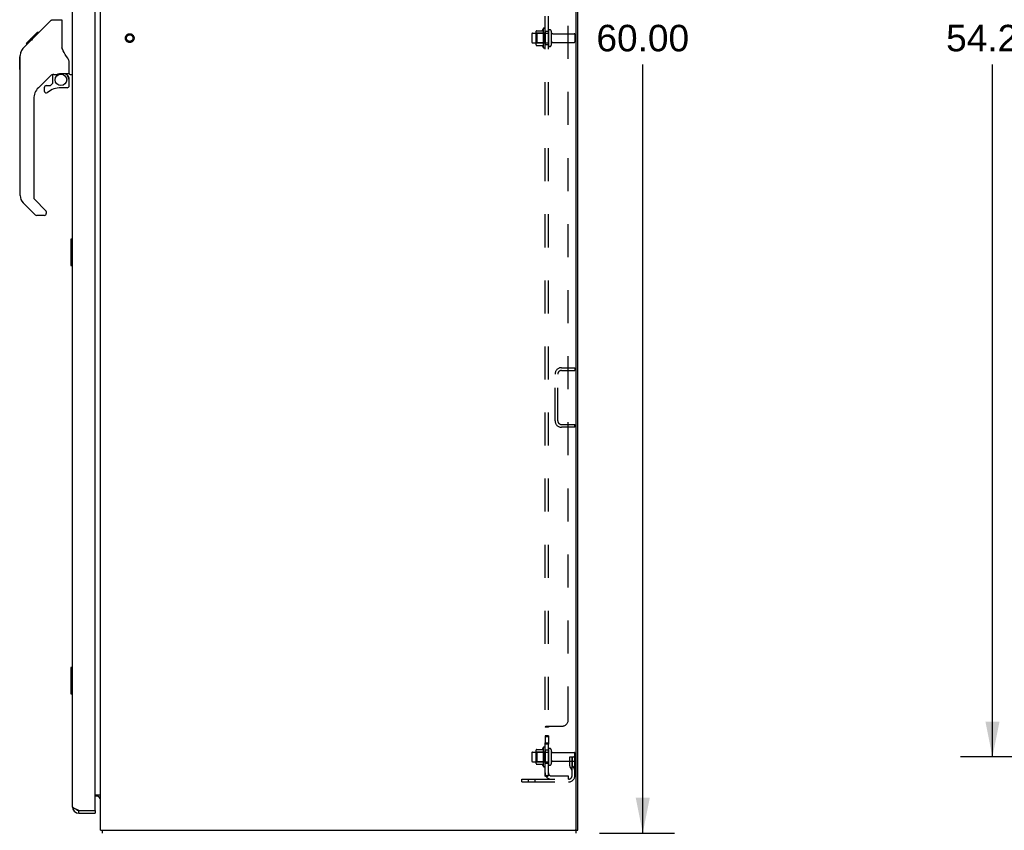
# Model space of a CAD drawing. Header units: inches. Extents: x 0 to 227, y 0 to 147.
# Tile 30 of 34: x 116 to 153, y 50 to 81. Entities that reach past the tile are written whole.
import ezdxf

# ---------------------------------------------------------------- set-up
doc = ezdxf.new("R2010")
doc.units = ezdxf.units.IN
doc.header["$LTSCALE"] = 12.466667
doc.header["$MEASUREMENT"] = 0
doc.linetypes.add('HIDDEN', pattern=[0.2, 0.1, -0.1])
doc.layers.get('0').update_dxf_attribs({"linetype": 'CONTINUOUS'})
for name, color, linetype in [('02___PRT_ALL_AXES', 7, 'CONTINUOUS'), ('BACK_SPLIT_NO', 7, 'CONTINUOUS'), ('DEFAULT_2', 8, 'HIDDEN'), ('DIMENSIONS', 7, 'CONTINUOUS')]:
    doc.layers.add(name, color=color, linetype=linetype)
doc.styles.get("Standard").update_dxf_attribs({"font": 'arial.ttf'})
doc.dimstyles.new('DIMSTYLE_1', dxfattribs={"dimtxt": 1, "dimasz": 1.333333, "dimexe": 0.09, "dimexo": 0.07, "dimgap": 0.0375, "dimtad": 0, "dimtih": 1, "dimtoh": 1, "dimzin": 4, "dimdsep": 46, "dimtxsty": 'Standard', "dimblk": '_FILLED', "dimblk1": '_FILLED', "dimblk2": '_FILLED', "dimcen": 0.09, "dimazin": 1, "dimtfac": 1, "dimtdec": 3, "dimtofl": 0, "dimtmove": 0, "dimatfit": 3, "dimldrblk": '_FILLED', "dimfxl": 0, "dimtolj": 1, "dimtzin": 4, "dimarcsym": 0})

# ---------------------------------------------------------------- blocks, each defined once
blk = doc.blocks.new('_FILLED')
at = {"color": 0, "linetype": 'ByBlock'}
blk.add_solid([(0, 0), (-1, 0.2), (-1, -0.2)], dxfattribs=at)
blk = doc.blocks.new('*D2')
at = {"layer": 'BACK_SPLIT_NO', "color": 2, "linetype": 'Continuous'}
for p, q in [((160.422, 107.429), (151.026, 107.429)), ((152.226, 107.429), (152.226, 81.304)), ((152.226, 53.179), (152.226, 79.304)), ((160.422, 53.179), (151.026, 53.179))]:
    blk.add_line(p, q, dxfattribs=at)
at = {"layer": 'BACK_SPLIT_NO', "color": 2, "linetype": 'Continuous', "xscale": 1.3333333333, "yscale": 1.3333333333, "zscale": 1.3333333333}
for p, rotation in [((152.226, 107.429), 90), ((152.226, 53.179), 270)]:
    blk.add_blockref('_FILLED', p, dxfattribs=dict(at, rotation=rotation))
at = {"layer": 'BACK_SPLIT_NO', "color": 2, "linetype": 'Continuous', "insert": (152.226, 80.804), "char_height": 1, "width": 3.49442, "attachment_point": 2, "line_spacing_factor": 0.9}
blk.add_mtext('54.25', dxfattribs=at)
blk = doc.blocks.new('*D12')
at = {"layer": 'DIMENSIONS', "color": 2, "linetype": 'Continuous'}
for p, q in [((137.401, 110.304), (140.237, 110.304)), ((139.037, 110.304), (139.037, 81.304)), ((139.037, 50.304), (139.037, 79.304)), ((137.401, 50.304), (140.237, 50.304))]:
    blk.add_line(p, q, dxfattribs=at)
at = {"layer": 'DIMENSIONS', "color": 2, "linetype": 'Continuous', "xscale": 1.3333333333, "yscale": 1.3333333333, "zscale": 1.3333333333}
for p, rotation in [((139.037, 110.304), 90), ((139.037, 50.304), 270)]:
    blk.add_blockref('_FILLED', p, dxfattribs=dict(at, rotation=rotation))
at = {"layer": 'DIMENSIONS', "color": 2, "linetype": 'Continuous', "insert": (139.037, 80.804), "char_height": 1, "width": 3.49442, "attachment_point": 2, "line_spacing_factor": 0.9}
blk.add_mtext('60.00', dxfattribs=at)

msp = doc.modelspace()

# ---------------------------------------------------------------- linework, layer by layer
at = {"color": 3, "linetype": 'Continuous'}
for p, q in [((118.582, 50.408), (118.582, 110.2)), ((136.53, 50.468), (136.53, 110.14)), ((136.582, 50.408), (136.582, 110.2)), ((117.524, 51.3), (117.524, 109.307)), ((118.378, 51.178), (118.378, 109.43)), ((118.378, 51.752), (118.582, 51.752)), ((117.693, 51.186), (117.682, 51.191)), ((117.705, 51.182), (117.693, 51.186)), ((117.716, 51.178), (117.705, 51.182)), ((117.728, 51.173), (117.716, 51.178)), ((117.746, 51.166), (117.728, 51.173)), ((117.77, 51.158), (117.746, 51.166)), ((117.77, 51.158), (118.358, 51.158)), ((117.77, 51.054), (118.378, 51.054)), ((118.582, 50.408), (136.47, 50.408)), ((136.482, 50.408), (136.53, 50.408))]:
    msp.add_line(p, q, dxfattribs=at)
at = {"color": 7, "linetype": 'Continuous'}
for p, q in [((116.089, 80.345), (116.713, 80.969)), ((116.769, 80.993), (117.13, 80.993)), ((117.13, 80.993), (117.13, 79.888)), ((115.781, 80.104), (116.19, 80.513)), ((116.015, 80.271), (115.948, 80.271)), ((115.949, 80.204), (116.082, 80.338)), ((115.976, 80.231), (115.949, 80.204)), ((116.097, 80.353), (116.03, 80.353)), ((116.089, 80.345), (116.054, 80.309)), ((116.174, 80.43), (116.107, 80.43)), ((116.19, 80.513), (116.192, 80.515)), ((116.257, 80.513), (116.19, 80.513)), ((116.191, 80.513), (116.258, 80.513)), ((116.192, 80.515), (116.259, 80.515)), ((115.626, 79.873), (115.604, 79.837)), ((115.67, 79.926), (115.949, 80.204)), ((115.777, 80.099), (115.78, 80.102)), ((115.777, 80.099), (115.843, 80.099)), ((115.78, 80.102), (115.847, 80.102)), ((115.848, 80.104), (115.781, 80.104)), ((115.929, 80.185), (115.862, 80.185)), ((117.15, 79.895), (117.13, 79.95)), ((117.18, 79.828), (117.15, 79.895)), ((115.536, 79.597), (115.555, 79.617)), ((115.536, 79.121), (115.536, 79.597)), ((115.557, 79.678), (115.555, 79.648)), ((115.555, 74.364), (115.555, 79.648)), ((115.562, 79.719), (115.557, 79.678)), ((115.572, 79.76), (115.562, 79.719)), ((115.586, 79.799), (115.572, 79.76)), ((115.604, 79.837), (115.586, 79.799)), ((115.536, 79.121), (115.555, 79.101)), ((117.406, 78.965), (117.406, 79.372)), ((116.742, 78.931), (116.24, 78.429)), ((116.776, 78.921), (116.776, 78.594)), ((116.818, 78.926), (116.906, 78.926)), ((117.084, 78.967), (117.091, 78.967)), ((117.091, 78.967), (117.386, 78.967)), ((117.268, 78.967), (117.348, 78.887)), ((117.341, 78.88), (117.334, 78.873)), ((117.386, 78.748), (117.406, 78.748)), ((117.406, 78.51), (117.406, 78.748)), ((117.445, 78.926), (117.524, 78.926)), ((116.461, 78.432), (116.461, 78.312)), ((116.54, 78.51), (116.692, 78.51)), ((116.701, 78.514), (116.772, 78.586)), ((117.327, 78.432), (117.091, 78.432)), ((116.067, 78.012), (116.067, 74.279)), ((116.123, 73.634), (115.671, 74.086)), ((116.09, 74.223), (116.526, 73.788)), ((116.461, 73.611), (116.179, 73.611)), ((116.54, 73.754), (116.54, 73.689)), ((117.464, 72.705), (117.464, 71.735)), ((117.524, 72.72), (117.479, 72.72)), ((117.511, 72.62), (117.511, 71.82)), ((117.479, 71.72), (117.524, 71.72)), ((117.464, 56.539), (117.464, 55.569)), ((117.524, 56.554), (117.479, 56.554)), ((117.511, 56.454), (117.511, 55.654)), ((117.479, 55.554), (117.524, 55.554)), ((118.439, 51.7), (118.378, 51.7)), ((118.578, 51.667), (118.579, 51.669)), ((117.77, 51.054), (117.77, 51.158)), ((118.358, 51.158), (118.378, 51.158)), ((118.378, 51.158), (118.378, 51.054)), ((118.633, 50.4), (118.642, 50.408)), ((118.659, 50.304), (118.659, 50.408)), ((136.53, 50.408), (136.582, 50.408)), ((136.53, 50.304), (136.53, 50.408))]:
    msp.add_line(p, q, dxfattribs=at)
for points in [[(116.713, 80.969), (116.721, 80.976), (116.73, 80.982), (116.739, 80.986), (116.749, 80.99), (116.759, 80.992), (116.769, 80.993)], [(116.054, 80.309), (116.032, 80.287), (116.01, 80.265), (115.976, 80.231)], [(115.67, 79.926), (115.651, 79.905), (115.626, 79.873)], [(117.353, 79.542), (117.304, 79.613), (117.255, 79.69), (117.214, 79.76), (117.18, 79.828)], [(117.406, 79.372), (117.405, 79.395), (117.4, 79.43), (117.391, 79.464), (117.379, 79.496), (117.364, 79.526), (117.353, 79.542)], [(116.906, 78.926), (116.914, 78.926), (116.923, 78.928), (116.933, 78.931), (116.944, 78.935), (116.958, 78.94), (116.972, 78.945), (116.989, 78.951), (117.007, 78.956), (117.025, 78.96), (117.045, 78.964), (117.065, 78.966), (117.084, 78.967)], [(117.386, 78.748), (117.385, 78.762), (117.384, 78.776), (117.381, 78.789), (117.377, 78.803), (117.372, 78.816), (117.367, 78.828), (117.36, 78.841), (117.352, 78.852), (117.343, 78.863), (117.334, 78.873)], [(117.348, 78.887), (117.348, 78.887), (117.347, 78.887), (117.347, 78.886), (117.345, 78.885), (117.344, 78.883), (117.341, 78.88)], [(117.509, 72.656), (117.509, 72.651), (117.51, 72.645), (117.51, 72.639), (117.51, 72.633), (117.511, 72.626), (117.511, 72.62)], [(117.511, 71.82), (117.511, 71.814), (117.51, 71.808), (117.51, 71.802), (117.51, 71.796), (117.509, 71.79), (117.509, 71.784)], [(117.509, 56.49), (117.509, 56.484), (117.51, 56.478), (117.51, 56.472), (117.51, 56.466), (117.511, 56.46), (117.511, 56.454)], [(117.511, 55.654), (117.511, 55.647), (117.51, 55.641), (117.51, 55.635), (117.51, 55.629), (117.509, 55.623), (117.509, 55.617)], [(118.553, 51.643), (118.553, 51.644), (118.553, 51.644), (118.553, 51.645), (118.553, 51.645), (118.554, 51.646), (118.555, 51.648), (118.557, 51.649), (118.558, 51.65), (118.56, 51.651)], [(118.56, 51.651), (118.564, 51.655), (118.566, 51.656), (118.568, 51.658), (118.57, 51.66)], [(118.57, 51.66), (118.572, 51.662), (118.574, 51.664), (118.576, 51.666), (118.578, 51.667)], [(118.579, 51.669), (118.58, 51.671), (118.581, 51.673), (118.582, 51.675), (118.582, 51.676), (118.582, 51.677)]]:
    msp.add_lwpolyline(points, dxfattribs=at)
at = {"color": 3, "linetype": 'Continuous'}
msp.add_lwpolyline([(117.682, 51.191), (117.671, 51.195), (117.665, 51.198), (117.66, 51.2), (117.654, 51.202), (117.649, 51.204), (117.644, 51.207), (117.639, 51.209), (117.634, 51.211), (117.629, 51.213), (117.624, 51.215), (117.619, 51.218), (117.614, 51.22), (117.609, 51.222), (117.605, 51.224), (117.6, 51.227), (117.596, 51.229), (117.592, 51.231), (117.588, 51.233), (117.584, 51.235), (117.58, 51.238), (117.576, 51.24), (117.572, 51.242), (117.569, 51.244), (117.565, 51.247), (117.562, 51.249), (117.559, 51.251), (117.556, 51.253), (117.553, 51.255), (117.55, 51.258), (117.548, 51.26), (117.545, 51.262), (117.543, 51.264), (117.54, 51.267), (117.538, 51.269), (117.536, 51.271), (117.535, 51.273), (117.533, 51.276), (117.531, 51.278), (117.53, 51.28), (117.529, 51.282), (117.528, 51.284), (117.527, 51.287), (117.526, 51.289), (117.525, 51.291), (117.525, 51.293), (117.524, 51.296), (117.524, 51.298), (117.524, 51.3)], dxfattribs=at)
at = {"color": 7, "linetype": 'Continuous'}
msp.add_circle((117.091, 78.727), 0.217, dxfattribs=at)
for centre, radius, start, end in [((117.15, 80.984), 0.0197, 135, 180), ((116.818, 78.729), 0.197, 90, 127.4405), ((117.209, 78.748), 0.197, 0, 45), ((117.386, 78.987), 0.0197, 270, 360), ((117.445, 78.965), 0.0394, 180, 270), ((116.658, 78.012), 0.591, 135, 180), ((116.54, 78.432), 0.0787, 90, 180), ((117.091, 77.644), 0.787, 90, 129.5212), ((116.692, 78.522), 0.0118, 270, 315), ((116.764, 78.594), 0.0118, 315, 360), ((117.327, 78.51), 0.0787, 270, 360), ((116.54, 78.312), 0.0787, 180, 309.5212), ((115.949, 74.364), 0.394, 180, 225), ((116.146, 74.279), 0.0787, 180, 225), ((116.179, 73.689), 0.0787, 225, 270), ((116.461, 73.689), 0.0787, 270, 360), ((116.492, 73.754), 0.0472, 0, 45), ((117.479, 72.705), 0.015, 90, 180), ((117.509, 72.705), 0.015, 0, 90), ((117.479, 71.735), 0.015, 180, 270), ((117.509, 71.735), 0.015, 270, 360), ((117.479, 56.539), 0.015, 90, 180), ((117.509, 56.539), 0.015, 0, 90), ((117.479, 55.569), 0.015, 180, 270), ((117.509, 55.569), 0.015, 270, 360), ((118.439, 51.557), 0.142, 0, 90), ((117.77, 51.3), 0.142, 228.6367, 270), ((117.688, 51.444), 0.26, 270, 272.6203)]:
    msp.add_arc(centre, radius, start, end, dxfattribs=at)
at = {"color": 3, "linetype": 'Continuous'}
for centre, radius, start, end in [((117.77, 51.3), 0.246, 180, 270), ((118.358, 51.178), 0.02, 270, 360), ((136.47, 50.468), 0.06, 270, 360)]:
    msp.add_arc(centre, radius, start, end, dxfattribs=at)
at = {"layer": '02___PRT_ALL_AXES', "color": 8, "linetype": 'HIDDEN'}
for p, q in [((135.283, 80.659), (135.283, 79.948)), ((135.353, 80.554), (135.353, 80.638)), ((134.883, 80.487), (135.478, 80.487)), ((135.478, 80.554), (135.353, 80.554)), ((135.353, 80.554), (135.353, 80.054)), ((135.478, 80.554), (135.478, 80.054)), ((135.646, 80.47), (136.448, 80.47)), ((134.883, 80.121), (135.478, 80.121)), ((135.478, 80.054), (135.353, 80.054)), ((135.353, 79.969), (135.353, 80.054)), ((135.646, 80.138), (136.448, 80.138)), ((135.478, 53.974), (135.353, 53.974)), ((135.353, 53.974), (135.353, 53.657)), ((135.478, 53.938), (135.353, 53.938)), ((135.478, 53.974), (135.478, 53.657)), ((135.283, 53.534), (135.283, 52.823)), ((135.478, 53.693), (135.353, 53.693)), ((135.478, 53.657), (135.353, 53.657)), ((135.353, 53.429), (135.353, 53.513)), ((134.883, 53.362), (135.478, 53.362)), ((135.478, 53.429), (135.353, 53.429)), ((135.353, 53.429), (135.353, 52.929)), ((135.478, 53.429), (135.478, 52.929)), ((135.646, 53.345), (136.448, 53.345)), ((134.883, 52.996), (135.478, 52.996)), ((135.478, 52.929), (135.353, 52.929)), ((135.353, 52.844), (135.353, 52.929)), ((135.646, 53.013), (136.448, 53.013))]:
    msp.add_line(p, q, dxfattribs=at)
msp.add_circle((119.686, 80.304), 0.124, dxfattribs=at)
for centre, radius, start, end in [((135.883, 80.304), 0.698, 149.3369, 156.0321), ((135.315, 80.638), 0.0384, 0, 145.5503), ((135.883, 80.304), 0.698, 203.9679, 210.6631), ((135.315, 79.969), 0.0384, 214.4497, 360), ((135.883, 53.179), 0.698, 149.3369, 156.0321), ((135.315, 53.513), 0.0384, 0, 145.5503), ((135.883, 53.179), 0.698, 203.9679, 210.6631), ((135.315, 52.844), 0.0384, 214.4497, 360)]:
    msp.add_arc(centre, radius, start, end, dxfattribs=at)
at = {"layer": 'DEFAULT_2', "color": 8, "linetype": 'HIDDEN'}
for p, q in [((135.353, 52.46), (135.353, 108.147)), ((135.478, 52.46), (135.478, 108.147)), ((136.228, 54.585), (136.228, 106.022)), ((134.853, 80.457), (134.853, 80.151)), ((135.017, 80.048), (135.017, 80.559)), ((135.037, 80.487), (135.017, 80.507)), ((135.027, 80.581), (135.255, 80.581)), ((135.333, 80.487), (135.037, 80.487)), ((135.037, 80.487), (135.037, 80.12)), ((135.333, 80.487), (135.353, 80.507)), ((135.333, 80.487), (135.333, 80.12)), ((135.584, 80.568), (135.584, 80.039)), ((136.478, 80.44), (136.478, 80.168)), ((135.037, 80.12), (135.017, 80.1)), ((135.027, 80.026), (135.255, 80.026)), ((135.333, 80.12), (135.037, 80.12)), ((135.333, 80.12), (135.353, 80.1)), ((135.728, 65.863), (135.728, 67.62)), ((135.832, 65.863), (135.832, 67.62)), ((135.974, 67.866), (136.478, 67.866)), ((135.974, 67.762), (136.478, 67.762)), ((136.478, 67.866), (136.478, 67.762)), ((135.974, 65.72), (136.478, 65.72)), ((136.478, 65.616), (135.974, 65.616)), ((136.478, 65.616), (136.478, 65.72)), ((135.478, 54.299), (135.353, 54.299)), ((135.407, 54.335), (135.978, 54.335)), ((135.498, 54.319), (135.496, 54.318)), ((134.853, 53.332), (134.853, 53.026)), ((135.017, 52.923), (135.017, 53.434)), ((135.037, 53.362), (135.017, 53.382)), ((135.027, 53.456), (135.255, 53.456)), ((135.333, 53.362), (135.037, 53.362)), ((135.037, 53.362), (135.037, 52.995)), ((135.333, 53.362), (135.353, 53.382)), ((135.333, 53.362), (135.333, 52.995)), ((135.584, 53.443), (135.584, 52.914)), ((136.284, 53.179), (136.374, 53.179)), ((136.284, 52.838), (136.284, 53.179)), ((136.374, 53.179), (136.478, 53.179)), ((136.374, 52.477), (136.374, 53.179)), ((136.388, 52.838), (136.388, 53.179)), ((136.478, 53.179), (136.439, 53.179)), ((136.478, 52.477), (136.478, 53.315)), ((135.037, 52.995), (135.017, 52.975)), ((135.027, 52.901), (135.255, 52.901)), ((135.333, 52.995), (135.037, 52.995)), ((135.333, 52.995), (135.353, 52.975)), ((136.388, 53.004), (136.284, 53.004)), ((136.305, 52.771), (136.354, 52.703)), ((136.39, 52.832), (136.439, 52.764)), ((135.478, 52.46), (135.353, 52.46)), ((135.407, 52.421), (135.503, 52.501)), ((135.59, 52.46), (136.228, 52.46)), ((136.228, 52.46), (136.228, 52.335)), ((134.478, 52.335), (136.231, 52.335)), ((134.478, 52.231), (134.478, 52.335)), ((134.478, 52.231), (136.231, 52.231)), ((134.725, 52.231), (134.725, 52.335)), ((134.981, 52.231), (134.981, 52.335))]:
    msp.add_line(p, q, dxfattribs=at)
for points in [[(135.379, 54.321), (135.376, 54.319), (135.372, 54.318), (135.369, 54.316), (135.366, 54.315), (135.363, 54.313), (135.361, 54.311), (135.358, 54.309), (135.356, 54.308), (135.355, 54.306), (135.354, 54.304), (135.353, 54.302), (135.353, 54.301), (135.353, 54.299)], [(135.354, 54.304), (135.353, 54.302), (135.353, 54.301)], [(135.361, 54.311), (135.358, 54.309), (135.356, 54.308), (135.355, 54.306)], [(135.4, 54.33), (135.397, 54.328), (135.393, 54.327), (135.39, 54.325), (135.386, 54.324), (135.379, 54.321)], [(135.407, 54.335), (135.405, 54.333), (135.403, 54.332), (135.4, 54.33)], [(135.492, 54.315), (135.489, 54.312), (135.487, 54.311), (135.485, 54.31), (135.483, 54.308), (135.481, 54.307), (135.48, 54.305), (135.479, 54.304), (135.478, 54.302), (135.478, 54.301), (135.478, 54.299)], [(135.479, 54.304), (135.478, 54.302), (135.478, 54.301), (135.478, 54.299)], [(135.483, 54.308), (135.481, 54.307), (135.48, 54.305)], [(135.503, 54.335), (135.504, 54.333), (135.504, 54.331), (135.504, 54.33), (135.504, 54.328), (135.503, 54.326), (135.503, 54.325), (135.502, 54.323), (135.5, 54.322), (135.499, 54.32), (135.498, 54.319), (135.496, 54.318), (135.494, 54.316), (135.492, 54.315)], [(135.504, 54.328), (135.503, 54.326), (135.503, 54.325), (135.502, 54.323)], [(135.503, 54.335), (135.504, 54.333), (135.504, 54.331), (135.504, 54.33)], [(135.383, 52.436), (135.376, 52.44), (135.372, 52.441), (135.369, 52.443), (135.366, 52.444), (135.363, 52.446), (135.361, 52.447), (135.358, 52.449), (135.356, 52.451), (135.355, 52.453), (135.354, 52.455), (135.353, 52.457), (135.353, 52.458), (135.353, 52.46)], [(135.407, 52.421), (135.405, 52.423), (135.403, 52.426), (135.4, 52.428), (135.397, 52.43), (135.393, 52.431), (135.39, 52.433), (135.386, 52.435), (135.383, 52.436)], [(135.482, 52.483), (135.482, 52.483), (135.482, 52.483), (135.482, 52.483), (135.481, 52.482), (135.481, 52.482), (135.481, 52.482), (135.48, 52.482), (135.48, 52.481), (135.479, 52.481), (135.479, 52.481), (135.478, 52.48), (135.478, 52.48), (135.477, 52.48), (135.476, 52.479), (135.476, 52.479), (135.475, 52.479), (135.474, 52.478), (135.474, 52.478), (135.473, 52.478), (135.472, 52.477), (135.472, 52.477), (135.471, 52.477), (135.47, 52.476), (135.469, 52.476), (135.469, 52.476), (135.468, 52.475), (135.467, 52.475), (135.466, 52.474), (135.466, 52.474), (135.465, 52.474), (135.464, 52.473), (135.463, 52.473), (135.462, 52.473), (135.462, 52.472), (135.461, 52.472), (135.46, 52.472), (135.459, 52.471), (135.458, 52.471), (135.457, 52.47), (135.456, 52.47), (135.455, 52.47), (135.454, 52.469), (135.453, 52.469), (135.452, 52.469), (135.451, 52.468), (135.45, 52.468), (135.449, 52.467), (135.448, 52.467), (135.447, 52.467), (135.446, 52.466), (135.445, 52.466), (135.444, 52.466), (135.443, 52.465), (135.441, 52.465), (135.44, 52.465), (135.439, 52.464), (135.438, 52.464), (135.437, 52.464), (135.436, 52.463), (135.435, 52.463), (135.434, 52.463), (135.433, 52.463), (135.432, 52.462), (135.431, 52.462), (135.43, 52.462), (135.429, 52.462), (135.428, 52.461), (135.427, 52.461), (135.426, 52.461), (135.425, 52.461), (135.424, 52.461), (135.423, 52.46), (135.423, 52.46), (135.422, 52.46), (135.421, 52.46), (135.42, 52.46), (135.42, 52.46), (135.419, 52.46), (135.419, 52.46), (135.418, 52.46), (135.418, 52.46)], [(135.418, 52.46), (135.418, 52.46), (135.418, 52.46), (135.418, 52.46), (135.418, 52.46), (135.419, 52.46), (135.419, 52.46), (135.42, 52.46), (135.42, 52.46), (135.421, 52.46), (135.422, 52.46)], [(135.496, 52.487), (135.492, 52.483), (135.49, 52.481), (135.489, 52.479), (135.487, 52.477), (135.485, 52.475), (135.483, 52.472), (135.481, 52.47), (135.48, 52.467), (135.479, 52.465), (135.478, 52.463), (135.478, 52.461), (135.478, 52.46)], [(135.478, 52.48), (135.478, 52.48), (135.479, 52.48), (135.479, 52.481), (135.48, 52.481), (135.48, 52.482), (135.481, 52.482), (135.481, 52.482), (135.481, 52.482), (135.482, 52.483), (135.482, 52.483), (135.482, 52.483)], [(135.503, 52.501), (135.504, 52.5), (135.504, 52.499), (135.504, 52.498), (135.504, 52.497), (135.503, 52.496), (135.503, 52.495), (135.502, 52.494), (135.5, 52.492), (135.499, 52.491), (135.498, 52.489), (135.496, 52.487)]]:
    msp.add_lwpolyline(points, dxfattribs=at)
for radius in [0.164, 0.124]:
    msp.add_circle((119.686, 80.304), radius, dxfattribs=at)
for centre, radius, start, end in [((135.531, 80.568), 0.053, 0, 180), ((134.883, 80.457), 0.03, 90, 180), ((135.158, 80.559), 0.141, 174.7919, 180), ((135.027, 80.571), 0.01, 90, 174.8062), ((135.236, 80.591), 0.01, 270, 336.0321), ((135.646, 80.532), 0.0625, 180, 270), ((136.448, 80.44), 0.03, 0, 90), ((134.883, 80.151), 0.03, 180, 270), ((135.158, 80.048), 0.141, 180, 185.2081), ((135.027, 80.036), 0.01, 185.1938, 270), ((135.236, 80.016), 0.01, 23.9679, 90), ((135.531, 80.039), 0.053, 180, 360), ((135.646, 80.075), 0.0625, 90, 180), ((136.448, 80.168), 0.03, 270, 360), ((135.974, 67.62), 0.246, 90, 180), ((135.974, 67.62), 0.142, 90, 180), ((135.974, 65.863), 0.246, 180, 270), ((135.974, 65.863), 0.142, 180, 270), ((135.978, 54.585), 0.25, 270, 360), ((135.531, 53.443), 0.053, 0, 180), ((134.883, 53.332), 0.03, 90, 180), ((135.158, 53.434), 0.141, 174.7919, 180), ((135.027, 53.446), 0.01, 90, 174.8062), ((135.236, 53.466), 0.01, 270, 336.0321), ((135.646, 53.407), 0.0625, 180, 270), ((136.448, 53.315), 0.03, 0, 90), ((134.883, 53.026), 0.03, 180, 270), ((135.158, 52.923), 0.141, 180, 185.2081), ((135.027, 52.911), 0.01, 185.1938, 270), ((135.236, 52.891), 0.01, 23.9679, 90), ((135.531, 52.914), 0.053, 180, 360), ((135.646, 52.95), 0.0625, 90, 180), ((136.398, 52.838), 0.114, 180, 215.7539), ((136.398, 52.838), 0.01, 180, 215.7539), ((136.27, 52.643), 0.208, 0, 35.7539), ((136.448, 53.043), 0.03, 270, 360), ((135.59, 52.572), 0.237, 180, 270), ((135.59, 52.572), 0.112, 180, 270), ((136.231, 52.477), 0.246, 270, 360), ((136.231, 52.477), 0.142, 270, 360), ((136.27, 52.643), 0.104, 0, 35.7539)]:
    msp.add_arc(centre, radius, start, end, dxfattribs=at)

# ---------------------------------------------------------------- dimensions: what is measured, and where the dimension line sits
at = {"layer": 'BACK_SPLIT_NO', "color": 2, "linetype": 'Continuous'}
dim = msp.add_linear_dim(base=(152.226, 53.179), p1=(160.492, 107.429), p2=(160.492, 53.179), angle=270, dimstyle='DIMSTYLE_1', dxfattribs=at)
dim.commit()
dim.dimension.update_dxf_attribs({"geometry": '*D2', "text_midpoint": (152.226, 80.298), "dimtype": 160})
at = {"layer": 'DIMENSIONS', "color": 2, "linetype": 'Continuous'}
dim = msp.add_linear_dim(base=(139.037, 50.304), p1=(137.331, 110.304), p2=(137.331, 50.304), angle=270, dimstyle='DIMSTYLE_1', dxfattribs=at)
dim.commit()
dim.dimension.update_dxf_attribs({"geometry": '*D12', "text_midpoint": (139.029, 80.298), "dimtype": 160})

doc.saveas('drawing.dxf')
